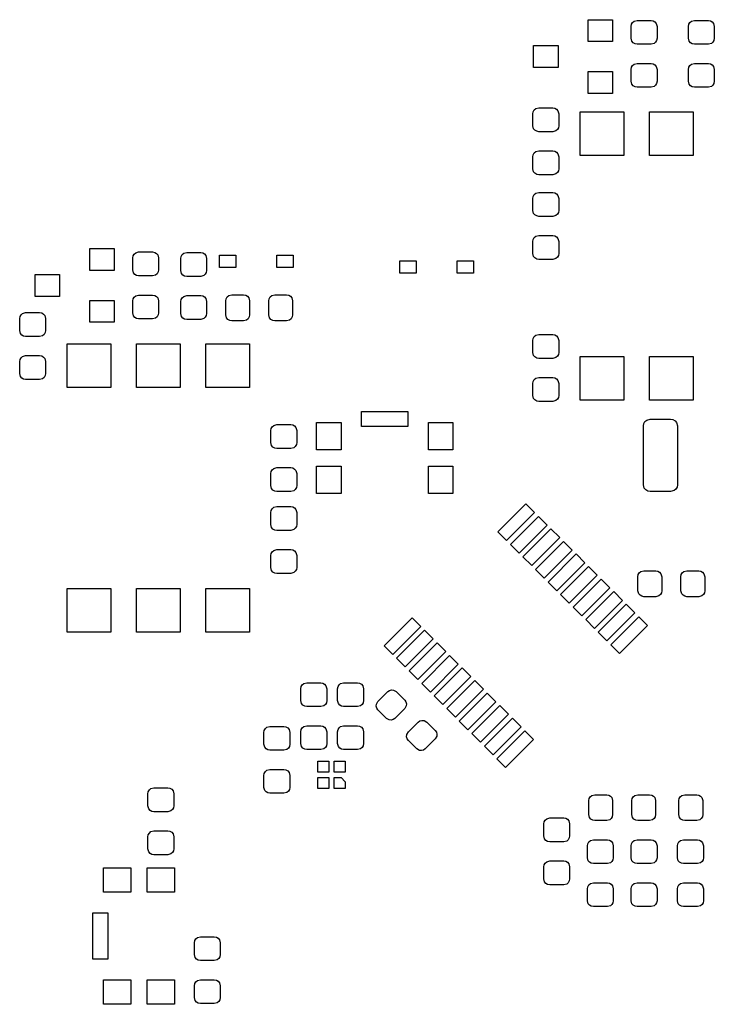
# Model space of a CAD drawing. Extents: x 150.5 to 194.4, y -132.5 to -96.5.
# Tile 1 of 2: x 150.5 to 176, y -132.5 to -96.5. Entities that reach past the tile are written whole.
import ezdxf

# ---------------------------------------------------------------- set-up
doc = ezdxf.new("R2010")
doc.units = 0
doc.header["$MEASUREMENT"] = 0
doc.layers.add('BLACK', color=7, linetype='CONTINUOUS')

msp = doc.modelspace()

# ---------------------------------------------------------------- linework, layer by layer
at = {"layer": 'BLACK', "linetype": 'CONTINUOUS'}
for p, q in [((171.35, -97.25), (171.35, -96.45)), ((171.35, -96.45), (172.25, -96.45)), ((172.25, -96.45), (172.25, -97.25)), ((172.938, -96.6189), (172.976, -96.5531)), ((172.976, -96.5531), (173.034, -96.5043)), ((173.034, -96.5043), (173.144, -96.475)), ((173.144, -96.475), (173.656, -96.475)), ((173.656, -96.475), (173.731, -96.4882)), ((173.731, -96.4882), (173.797, -96.5262)), ((173.797, -96.5262), (173.846, -96.5844)), ((173.846, -96.5844), (173.875, -96.6937)), ((175.038, -96.6189), (175.076, -96.5531)), ((175.076, -96.5531), (175.134, -96.5043)), ((175.134, -96.5043), (175.244, -96.475)), ((175.244, -96.475), (175.756, -96.475)), ((175.756, -96.475), (175.831, -96.4882)), ((175.831, -96.4882), (175.897, -96.5262)), ((175.897, -96.5262), (175.946, -96.5844)), ((175.946, -96.5844), (175.975, -96.6937)), ((172.925, -96.6937), (172.938, -96.6189)), ((172.925, -97.1312), (172.925, -96.6937)), ((173.875, -96.6937), (173.875, -97.1312)), ((175.025, -96.6937), (175.038, -96.6189)), ((175.025, -97.1312), (175.025, -96.6937)), ((175.975, -96.6937), (175.975, -97.1312)), ((172.25, -97.25), (171.35, -97.25)), ((172.954, -97.2406), (172.925, -97.1312)), ((173.003, -97.2988), (172.954, -97.2406)), ((173.069, -97.3368), (173.003, -97.2988)), ((173.766, -97.3207), (173.656, -97.35)), ((173.824, -97.2719), (173.766, -97.3207)), ((173.862, -97.2061), (173.824, -97.2719)), ((173.875, -97.1312), (173.862, -97.2061)), ((175.054, -97.2406), (175.025, -97.1312)), ((175.103, -97.2988), (175.054, -97.2406)), ((175.169, -97.3368), (175.103, -97.2988)), ((175.866, -97.3207), (175.756, -97.35)), ((175.924, -97.2719), (175.866, -97.3207)), ((175.962, -97.2061), (175.924, -97.2719)), ((175.975, -97.1312), (175.962, -97.2061)), ((169.35, -98.2), (169.35, -97.4)), ((169.35, -97.4), (170.25, -97.4)), ((170.25, -97.4), (170.25, -98.2)), ((173.144, -97.35), (173.069, -97.3368)), ((173.656, -97.35), (173.144, -97.35)), ((175.244, -97.35), (175.169, -97.3368)), ((175.756, -97.35), (175.244, -97.35)), ((173.034, -98.0793), (173.144, -98.05)), ((173.144, -98.05), (173.656, -98.05)), ((173.656, -98.05), (173.731, -98.0632)), ((175.134, -98.0793), (175.244, -98.05)), ((175.244, -98.05), (175.756, -98.05)), ((175.756, -98.05), (175.831, -98.0632)), ((170.25, -98.2), (169.35, -98.2)), ((171.35, -99.15), (171.35, -98.35)), ((171.35, -98.35), (172.25, -98.35)), ((172.25, -98.35), (172.25, -99.15)), ((172.925, -98.2687), (172.938, -98.1939)), ((172.925, -98.7062), (172.925, -98.2687)), ((172.938, -98.1939), (172.976, -98.1281)), ((172.976, -98.1281), (173.034, -98.0793)), ((173.731, -98.0632), (173.797, -98.1012)), ((173.797, -98.1012), (173.846, -98.1594)), ((173.846, -98.1594), (173.875, -98.2687)), ((173.875, -98.2687), (173.875, -98.7062)), ((175.025, -98.2687), (175.038, -98.1939)), ((175.025, -98.7062), (175.025, -98.2687)), ((175.038, -98.1939), (175.076, -98.1281)), ((175.076, -98.1281), (175.134, -98.0793)), ((175.831, -98.0632), (175.897, -98.1012)), ((175.897, -98.1012), (175.946, -98.1594)), ((175.946, -98.1594), (175.975, -98.2687)), ((175.975, -98.2687), (175.975, -98.7062)), ((172.954, -98.8156), (172.925, -98.7062)), ((173.875, -98.7062), (173.862, -98.7811)), ((175.054, -98.8156), (175.025, -98.7062)), ((175.975, -98.7062), (175.962, -98.7811)), ((173.003, -98.8738), (172.954, -98.8156)), ((173.069, -98.9118), (173.003, -98.8738)), ((173.144, -98.925), (173.069, -98.9118)), ((173.656, -98.925), (173.144, -98.925)), ((173.766, -98.8957), (173.656, -98.925)), ((173.824, -98.8469), (173.766, -98.8957)), ((173.862, -98.7811), (173.824, -98.8469)), ((175.103, -98.8738), (175.054, -98.8156)), ((175.169, -98.9118), (175.103, -98.8738)), ((175.244, -98.925), (175.169, -98.9118)), ((175.756, -98.925), (175.244, -98.925)), ((175.866, -98.8957), (175.756, -98.925)), ((175.924, -98.8469), (175.866, -98.8957)), ((175.962, -98.7811), (175.924, -98.8469)), ((172.25, -99.15), (171.35, -99.15)), ((169.325, -99.8937), (169.338, -99.8189)), ((169.338, -99.8189), (169.376, -99.7531)), ((169.376, -99.7531), (169.434, -99.7043)), ((169.434, -99.7043), (169.544, -99.675)), ((169.544, -99.675), (170.056, -99.675)), ((170.056, -99.675), (170.131, -99.6882)), ((170.131, -99.6882), (170.197, -99.7262)), ((170.197, -99.7262), (170.246, -99.7844)), ((170.246, -99.7844), (170.275, -99.8937)), ((171.06, -101.42), (171.06, -99.82)), ((171.06, -99.82), (172.66, -99.82)), ((172.66, -99.82), (172.66, -101.42)), ((173.6, -101.42), (173.6, -99.82)), ((173.6, -99.82), (175.2, -99.82)), ((175.2, -99.82), (175.2, -101.42)), ((169.325, -100.331), (169.325, -99.8937)), ((170.275, -99.8937), (170.275, -100.331)), ((169.354, -100.441), (169.325, -100.331)), ((169.403, -100.499), (169.354, -100.441)), ((169.469, -100.537), (169.403, -100.499)), ((169.544, -100.55), (169.469, -100.537)), ((170.056, -100.55), (169.544, -100.55)), ((170.166, -100.521), (170.056, -100.55)), ((170.224, -100.472), (170.166, -100.521)), ((170.262, -100.406), (170.224, -100.472)), ((170.275, -100.331), (170.262, -100.406)), ((169.376, -101.328), (169.434, -101.279)), ((169.434, -101.279), (169.544, -101.25)), ((169.544, -101.25), (170.056, -101.25)), ((170.056, -101.25), (170.131, -101.263)), ((170.131, -101.263), (170.197, -101.301)), ((169.325, -101.469), (169.338, -101.394)), ((169.325, -101.906), (169.325, -101.469)), ((169.338, -101.394), (169.376, -101.328)), ((170.197, -101.301), (170.246, -101.359)), ((170.246, -101.359), (170.275, -101.469)), ((170.275, -101.469), (170.275, -101.906)), ((172.66, -101.42), (171.06, -101.42)), ((175.2, -101.42), (173.6, -101.42)), ((169.354, -102.016), (169.325, -101.906)), ((169.403, -102.074), (169.354, -102.016)), ((170.262, -101.981), (170.224, -102.047)), ((170.275, -101.906), (170.262, -101.981)), ((169.469, -102.112), (169.403, -102.074)), ((169.544, -102.125), (169.469, -102.112)), ((170.056, -102.125), (169.544, -102.125)), ((170.166, -102.096), (170.056, -102.125)), ((170.224, -102.047), (170.166, -102.096)), ((169.325, -102.994), (169.338, -102.919)), ((169.325, -103.431), (169.325, -102.994)), ((169.338, -102.919), (169.376, -102.853)), ((169.376, -102.853), (169.434, -102.804)), ((169.434, -102.804), (169.544, -102.775)), ((169.544, -102.775), (170.056, -102.775)), ((170.056, -102.775), (170.131, -102.788)), ((170.131, -102.788), (170.197, -102.826)), ((170.197, -102.826), (170.246, -102.884)), ((170.246, -102.884), (170.275, -102.994)), ((170.275, -102.994), (170.275, -103.431)), ((169.354, -103.541), (169.325, -103.431)), ((170.275, -103.431), (170.262, -103.506)), ((169.403, -103.599), (169.354, -103.541)), ((169.469, -103.637), (169.403, -103.599)), ((169.544, -103.65), (169.469, -103.637)), ((170.056, -103.65), (169.544, -103.65)), ((170.166, -103.621), (170.056, -103.65)), ((170.224, -103.572), (170.166, -103.621)), ((170.262, -103.506), (170.224, -103.572)), ((169.325, -104.569), (169.338, -104.494)), ((169.338, -104.494), (169.376, -104.428)), ((169.376, -104.428), (169.434, -104.379)), ((169.434, -104.379), (169.544, -104.35)), ((169.544, -104.35), (170.056, -104.35)), ((170.056, -104.35), (170.131, -104.363)), ((170.131, -104.363), (170.197, -104.401)), ((170.197, -104.401), (170.246, -104.459)), ((170.246, -104.459), (170.275, -104.569)), ((153.09, -105.63), (153.09, -104.83)), ((153.09, -104.83), (153.99, -104.83)), ((153.99, -104.83), (153.99, -105.63)), ((169.325, -105.006), (169.325, -104.569)), ((170.275, -104.569), (170.275, -105.006)), ((154.665, -105.173), (154.678, -105.099)), ((154.665, -105.611), (154.665, -105.173)), ((154.678, -105.099), (154.716, -105.033)), ((154.716, -105.033), (154.775, -104.984)), ((154.775, -104.984), (154.884, -104.955)), ((154.884, -104.955), (155.396, -104.955)), ((155.396, -104.955), (155.471, -104.968)), ((155.471, -104.968), (155.537, -105.006)), ((155.537, -105.006), (155.586, -105.064)), ((155.586, -105.064), (155.615, -105.173)), ((155.615, -105.173), (155.615, -105.611)), ((156.425, -105.194), (156.438, -105.119)), ((156.425, -105.631), (156.425, -105.194)), ((156.438, -105.119), (156.476, -105.053)), ((156.476, -105.053), (156.534, -105.004)), ((156.534, -105.004), (156.644, -104.975)), ((156.644, -104.975), (157.156, -104.975)), ((157.156, -104.975), (157.231, -104.988)), ((157.231, -104.988), (157.297, -105.026)), ((157.297, -105.026), (157.346, -105.084)), ((157.346, -105.084), (157.375, -105.194)), ((157.375, -105.194), (157.375, -105.631)), ((157.85, -105.525), (157.85, -105.075)), ((157.85, -105.075), (158.45, -105.075)), ((158.45, -105.075), (158.45, -105.525)), ((159.95, -105.525), (159.95, -105.075)), ((159.95, -105.075), (160.55, -105.075)), ((160.55, -105.075), (160.55, -105.525)), ((169.354, -105.116), (169.325, -105.006)), ((169.403, -105.174), (169.354, -105.116)), ((169.469, -105.212), (169.403, -105.174)), ((169.544, -105.225), (169.469, -105.212)), ((170.056, -105.225), (169.544, -105.225)), ((170.166, -105.196), (170.056, -105.225)), ((170.224, -105.147), (170.166, -105.196)), ((170.262, -105.081), (170.224, -105.147)), ((170.275, -105.006), (170.262, -105.081)), ((154.694, -105.72), (154.665, -105.611)), ((155.615, -105.611), (155.602, -105.686)), ((158.45, -105.525), (157.85, -105.525)), ((160.55, -105.525), (159.95, -105.525)), ((164.45, -105.725), (164.45, -105.275)), ((164.45, -105.275), (165.05, -105.275)), ((165.05, -105.275), (165.05, -105.725)), ((166.55, -105.725), (166.55, -105.275)), ((166.55, -105.275), (167.15, -105.275)), ((167.15, -105.275), (167.15, -105.725)), ((151.09, -106.58), (151.09, -105.78)), ((151.09, -105.78), (151.99, -105.78)), ((151.99, -105.78), (151.99, -106.58)), ((153.99, -105.63), (153.09, -105.63)), ((154.743, -105.778), (154.694, -105.72)), ((154.809, -105.816), (154.743, -105.778)), ((154.884, -105.83), (154.809, -105.816)), ((155.396, -105.83), (154.884, -105.83)), ((155.506, -105.8), (155.396, -105.83)), ((155.564, -105.752), (155.506, -105.8)), ((155.602, -105.686), (155.564, -105.752)), ((156.454, -105.741), (156.425, -105.631)), ((156.503, -105.799), (156.454, -105.741)), ((156.569, -105.837), (156.503, -105.799)), ((156.644, -105.85), (156.569, -105.837)), ((157.156, -105.85), (156.644, -105.85)), ((157.266, -105.821), (157.156, -105.85)), ((157.324, -105.772), (157.266, -105.821)), ((157.362, -105.706), (157.324, -105.772)), ((157.375, -105.631), (157.362, -105.706)), ((165.05, -105.725), (164.45, -105.725)), ((167.15, -105.725), (166.55, -105.725)), ((151.99, -106.58), (151.09, -106.58)), ((154.665, -106.748), (154.678, -106.674)), ((154.678, -106.674), (154.716, -106.608)), ((154.716, -106.608), (154.775, -106.559)), ((154.775, -106.559), (154.884, -106.53)), ((154.884, -106.53), (155.396, -106.53)), ((155.396, -106.53), (155.471, -106.543)), ((155.471, -106.543), (155.537, -106.581)), ((155.537, -106.581), (155.586, -106.639)), ((155.586, -106.639), (155.615, -106.748)), ((156.425, -106.769), (156.438, -106.694)), ((156.438, -106.694), (156.476, -106.628)), ((156.476, -106.628), (156.534, -106.579)), ((156.534, -106.579), (156.644, -106.55)), ((156.644, -106.55), (157.156, -106.55)), ((157.156, -106.55), (157.231, -106.563)), ((157.231, -106.563), (157.297, -106.601)), ((157.297, -106.601), (157.346, -106.659)), ((157.346, -106.659), (157.375, -106.769)), ((158.075, -106.744), (158.088, -106.669)), ((158.088, -106.669), (158.126, -106.603)), ((158.126, -106.603), (158.184, -106.554)), ((158.184, -106.554), (158.294, -106.525)), ((158.294, -106.525), (158.731, -106.525)), ((158.731, -106.525), (158.806, -106.538)), ((158.806, -106.538), (158.872, -106.576)), ((158.872, -106.576), (158.921, -106.634)), ((158.921, -106.634), (158.95, -106.744)), ((159.65, -106.744), (159.663, -106.669)), ((159.663, -106.669), (159.701, -106.603)), ((159.701, -106.603), (159.759, -106.554)), ((159.759, -106.554), (159.869, -106.525)), ((159.869, -106.525), (160.306, -106.525)), ((160.306, -106.525), (160.381, -106.538)), ((160.381, -106.538), (160.447, -106.576)), ((160.447, -106.576), (160.496, -106.634)), ((160.496, -106.634), (160.525, -106.744)), ((153.09, -107.53), (153.09, -106.73)), ((153.09, -106.73), (153.99, -106.73)), ((153.99, -106.73), (153.99, -107.53)), ((154.665, -107.186), (154.665, -106.748)), ((155.615, -106.748), (155.615, -107.186)), ((156.425, -107.206), (156.425, -106.769)), ((157.375, -106.769), (157.375, -107.206)), ((158.075, -107.256), (158.075, -106.744)), ((158.95, -106.744), (158.95, -107.256)), ((159.65, -107.256), (159.65, -106.744)), ((160.525, -106.744), (160.525, -107.256)), ((150.525, -107.394), (150.538, -107.319)), ((150.525, -107.831), (150.525, -107.394)), ((150.538, -107.319), (150.576, -107.253)), ((150.576, -107.253), (150.634, -107.204)), ((150.634, -107.204), (150.744, -107.175)), ((150.744, -107.175), (151.256, -107.175)), ((151.256, -107.175), (151.331, -107.188)), ((151.331, -107.188), (151.397, -107.226)), ((151.397, -107.226), (151.446, -107.284)), ((151.446, -107.284), (151.475, -107.394)), ((151.475, -107.394), (151.475, -107.831)), ((154.694, -107.295), (154.665, -107.186)), ((154.743, -107.353), (154.694, -107.295)), ((154.809, -107.391), (154.743, -107.353)), ((154.884, -107.405), (154.809, -107.391)), ((155.396, -107.405), (154.884, -107.405)), ((155.506, -107.375), (155.396, -107.405)), ((155.564, -107.327), (155.506, -107.375)), ((155.602, -107.261), (155.564, -107.327)), ((155.615, -107.186), (155.602, -107.261)), ((156.454, -107.316), (156.425, -107.206)), ((156.503, -107.374), (156.454, -107.316)), ((156.569, -107.412), (156.503, -107.374)), ((156.644, -107.425), (156.569, -107.412)), ((157.156, -107.425), (156.644, -107.425)), ((157.266, -107.396), (157.156, -107.425)), ((157.324, -107.347), (157.266, -107.396)), ((157.362, -107.281), (157.324, -107.347)), ((157.375, -107.206), (157.362, -107.281)), ((158.104, -107.366), (158.075, -107.256)), ((158.153, -107.424), (158.104, -107.366)), ((158.219, -107.462), (158.153, -107.424)), ((158.899, -107.397), (158.841, -107.446)), ((158.937, -107.331), (158.899, -107.397)), ((158.95, -107.256), (158.937, -107.331)), ((159.679, -107.366), (159.65, -107.256)), ((159.728, -107.424), (159.679, -107.366)), ((159.794, -107.462), (159.728, -107.424)), ((160.474, -107.397), (160.416, -107.446)), ((160.512, -107.331), (160.474, -107.397)), ((160.525, -107.256), (160.512, -107.331)), ((153.99, -107.53), (153.09, -107.53)), ((158.294, -107.475), (158.219, -107.462)), ((158.731, -107.475), (158.294, -107.475)), ((158.841, -107.446), (158.731, -107.475)), ((159.869, -107.475), (159.794, -107.462)), ((160.306, -107.475), (159.869, -107.475)), ((160.416, -107.446), (160.306, -107.475)), ((150.554, -107.941), (150.525, -107.831)), ((150.603, -107.999), (150.554, -107.941)), ((150.669, -108.037), (150.603, -107.999)), ((150.744, -108.05), (150.669, -108.037)), ((151.256, -108.05), (150.744, -108.05)), ((151.366, -108.021), (151.256, -108.05)), ((151.424, -107.972), (151.366, -108.021)), ((151.462, -107.906), (151.424, -107.972)), ((151.475, -107.831), (151.462, -107.906)), ((169.325, -108.194), (169.338, -108.119)), ((169.338, -108.119), (169.376, -108.053)), ((169.376, -108.053), (169.434, -108.004)), ((169.434, -108.004), (169.544, -107.975)), ((169.544, -107.975), (170.056, -107.975)), ((170.056, -107.975), (170.131, -107.988)), ((170.131, -107.988), (170.197, -108.026)), ((170.197, -108.026), (170.246, -108.084)), ((170.246, -108.084), (170.275, -108.194)), ((152.26, -109.92), (152.26, -108.32)), ((152.26, -108.32), (153.86, -108.32)), ((153.86, -108.32), (153.86, -109.92)), ((154.8, -109.92), (154.8, -108.32)), ((154.8, -108.32), (156.4, -108.32)), ((156.4, -108.32), (156.4, -109.92)), ((157.34, -109.92), (157.34, -108.32)), ((157.34, -108.32), (158.94, -108.32)), ((158.94, -108.32), (158.94, -109.92)), ((169.325, -108.631), (169.325, -108.194)), ((170.275, -108.194), (170.275, -108.631)), ((150.538, -108.894), (150.576, -108.828)), ((150.576, -108.828), (150.634, -108.779)), ((150.634, -108.779), (150.744, -108.75)), ((150.744, -108.75), (151.256, -108.75)), ((151.256, -108.75), (151.331, -108.763)), ((151.331, -108.763), (151.397, -108.801)), ((151.397, -108.801), (151.446, -108.859)), ((151.446, -108.859), (151.475, -108.969)), ((169.354, -108.741), (169.325, -108.631)), ((169.403, -108.799), (169.354, -108.741)), ((169.469, -108.837), (169.403, -108.799)), ((169.544, -108.85), (169.469, -108.837)), ((170.056, -108.85), (169.544, -108.85)), ((170.166, -108.821), (170.056, -108.85)), ((170.224, -108.772), (170.166, -108.821)), ((170.262, -108.706), (170.224, -108.772)), ((170.275, -108.631), (170.262, -108.706)), ((171.06, -110.38), (171.06, -108.78)), ((171.06, -108.78), (172.66, -108.78)), ((172.66, -108.78), (172.66, -110.38)), ((173.6, -110.38), (173.6, -108.78)), ((173.6, -108.78), (175.2, -108.78)), ((175.2, -108.78), (175.2, -110.38)), ((150.525, -108.969), (150.538, -108.894)), ((150.525, -109.406), (150.525, -108.969)), ((151.475, -108.969), (151.475, -109.406)), ((150.554, -109.516), (150.525, -109.406)), ((150.603, -109.574), (150.554, -109.516)), ((150.669, -109.612), (150.603, -109.574)), ((151.424, -109.547), (151.366, -109.596)), ((151.462, -109.481), (151.424, -109.547)), ((151.475, -109.406), (151.462, -109.481)), ((169.376, -109.628), (169.434, -109.579)), ((169.434, -109.579), (169.544, -109.55)), ((169.544, -109.55), (170.056, -109.55)), ((170.056, -109.55), (170.131, -109.563)), ((170.131, -109.563), (170.197, -109.601)), ((150.744, -109.625), (150.669, -109.612)), ((151.256, -109.625), (150.744, -109.625)), ((151.366, -109.596), (151.256, -109.625)), ((153.86, -109.92), (152.26, -109.92)), ((156.4, -109.92), (154.8, -109.92)), ((158.94, -109.92), (157.34, -109.92)), ((169.325, -109.769), (169.338, -109.694)), ((169.325, -110.206), (169.325, -109.769)), ((169.338, -109.694), (169.376, -109.628)), ((170.197, -109.601), (170.246, -109.659)), ((170.246, -109.659), (170.275, -109.769)), ((170.275, -109.769), (170.275, -110.206)), ((169.354, -110.316), (169.325, -110.206)), ((170.262, -110.281), (170.224, -110.347)), ((170.275, -110.206), (170.262, -110.281)), ((169.403, -110.374), (169.354, -110.316)), ((169.469, -110.412), (169.403, -110.374)), ((169.544, -110.425), (169.469, -110.412)), ((170.056, -110.425), (169.544, -110.425)), ((170.166, -110.396), (170.056, -110.425)), ((170.224, -110.347), (170.166, -110.396)), ((172.66, -110.38), (171.06, -110.38)), ((175.2, -110.38), (173.6, -110.38)), ((163.05, -111.35), (163.05, -110.8)), ((163.05, -110.8), (164.75, -110.8)), ((164.75, -110.8), (164.75, -111.35)), ((159.738, -111.419), (159.776, -111.353)), ((159.776, -111.353), (159.834, -111.304)), ((159.834, -111.304), (159.944, -111.275)), ((159.944, -111.275), (160.456, -111.275)), ((160.456, -111.275), (160.531, -111.288)), ((160.531, -111.288), (160.597, -111.326)), ((160.597, -111.326), (160.646, -111.384)), ((160.646, -111.384), (160.675, -111.494)), ((161.4, -112.2), (161.4, -111.2)), ((161.4, -111.2), (162.3, -111.2)), ((162.3, -111.2), (162.3, -112.2)), ((164.75, -111.35), (163.05, -111.35)), ((165.5, -112.2), (165.5, -111.2)), ((165.5, -111.2), (166.4, -111.2)), ((166.4, -111.2), (166.4, -112.2)), ((173.375, -111.325), (173.39, -111.239)), ((173.375, -113.475), (173.375, -111.325)), ((173.39, -111.239), (173.433, -111.164)), ((173.433, -111.164), (173.5, -111.108)), ((173.5, -111.108), (173.625, -111.075)), ((173.625, -111.075), (174.375, -111.075)), ((174.375, -111.075), (174.461, -111.09)), ((174.461, -111.09), (174.536, -111.133)), ((174.536, -111.133), (174.592, -111.2)), ((174.592, -111.2), (174.625, -111.325)), ((174.625, -111.325), (174.625, -113.475)), ((159.725, -111.494), (159.738, -111.419)), ((159.725, -111.931), (159.725, -111.494)), ((160.675, -111.494), (160.675, -111.931)), ((159.754, -112.041), (159.725, -111.931)), ((159.803, -112.099), (159.754, -112.041)), ((159.869, -112.137), (159.803, -112.099)), ((160.624, -112.072), (160.566, -112.121)), ((160.662, -112.006), (160.624, -112.072)), ((160.675, -111.931), (160.662, -112.006)), ((159.944, -112.15), (159.869, -112.137)), ((160.456, -112.15), (159.944, -112.15)), ((160.566, -112.121), (160.456, -112.15)), ((162.3, -112.2), (161.4, -112.2)), ((166.4, -112.2), (165.5, -112.2)), ((161.4, -113.8), (161.4, -112.8)), ((161.4, -112.8), (162.3, -112.8)), ((162.3, -112.8), (162.3, -113.8)), ((165.5, -113.8), (165.5, -112.8)), ((165.5, -112.8), (166.4, -112.8)), ((166.4, -112.8), (166.4, -113.8)), ((159.725, -113.069), (159.738, -112.994)), ((159.725, -113.506), (159.725, -113.069)), ((159.738, -112.994), (159.776, -112.928)), ((159.776, -112.928), (159.834, -112.879)), ((159.834, -112.879), (159.944, -112.85)), ((159.944, -112.85), (160.456, -112.85)), ((160.456, -112.85), (160.531, -112.863)), ((160.531, -112.863), (160.597, -112.901)), ((160.597, -112.901), (160.646, -112.959)), ((160.646, -112.959), (160.675, -113.069)), ((160.675, -113.069), (160.675, -113.506)), ((159.754, -113.616), (159.725, -113.506)), ((160.675, -113.506), (160.662, -113.581)), ((173.408, -113.6), (173.375, -113.475)), ((174.625, -113.475), (174.61, -113.561)), ((159.803, -113.674), (159.754, -113.616)), ((159.869, -113.712), (159.803, -113.674)), ((159.944, -113.725), (159.869, -113.712)), ((160.456, -113.725), (159.944, -113.725)), ((160.566, -113.696), (160.456, -113.725)), ((160.624, -113.647), (160.566, -113.696)), ((160.662, -113.581), (160.624, -113.647)), ((162.3, -113.8), (161.4, -113.8)), ((166.4, -113.8), (165.5, -113.8)), ((173.464, -113.667), (173.408, -113.6)), ((173.539, -113.71), (173.464, -113.667)), ((173.625, -113.725), (173.539, -113.71)), ((174.375, -113.725), (173.625, -113.725)), ((174.5, -113.692), (174.375, -113.725)), ((174.567, -113.636), (174.5, -113.692)), ((174.61, -113.561), (174.567, -113.636)), ((159.834, -114.304), (159.944, -114.275)), ((159.944, -114.275), (160.456, -114.275)), ((160.456, -114.275), (160.531, -114.288)), ((168.046, -115.199), (169.071, -114.174)), ((169.071, -114.174), (169.389, -114.492)), ((159.725, -114.494), (159.738, -114.419)), ((159.725, -114.931), (159.725, -114.494)), ((159.738, -114.419), (159.776, -114.353)), ((159.776, -114.353), (159.834, -114.304)), ((160.531, -114.288), (160.597, -114.326)), ((160.597, -114.326), (160.646, -114.384)), ((160.646, -114.384), (160.675, -114.494)), ((160.675, -114.494), (160.675, -114.931)), ((169.389, -114.492), (168.364, -115.517)), ((168.506, -115.659), (169.531, -114.634)), ((169.531, -114.634), (169.849, -114.952)), ((159.754, -115.041), (159.725, -114.931)), ((160.675, -114.931), (160.662, -115.006)), ((169.849, -114.952), (168.824, -115.977)), ((159.803, -115.099), (159.754, -115.041)), ((159.869, -115.137), (159.803, -115.099)), ((159.944, -115.15), (159.869, -115.137)), ((160.456, -115.15), (159.944, -115.15)), ((160.566, -115.121), (160.456, -115.15)), ((160.624, -115.072), (160.566, -115.121)), ((160.662, -115.006), (160.624, -115.072)), ((168.364, -115.517), (168.046, -115.199)), ((168.965, -116.119), (169.99, -115.093)), ((169.99, -115.093), (170.309, -115.411)), ((168.824, -115.977), (168.506, -115.659)), ((170.309, -115.411), (169.283, -116.437)), ((169.425, -116.578), (170.45, -115.553)), ((170.45, -115.553), (170.768, -115.871)), ((159.725, -116.069), (159.738, -115.994)), ((159.725, -116.506), (159.725, -116.069)), ((159.738, -115.994), (159.776, -115.928)), ((159.776, -115.928), (159.834, -115.879)), ((159.834, -115.879), (159.944, -115.85)), ((159.944, -115.85), (160.456, -115.85)), ((160.456, -115.85), (160.531, -115.863)), ((160.531, -115.863), (160.597, -115.901)), ((160.597, -115.901), (160.646, -115.959)), ((160.646, -115.959), (160.675, -116.069)), ((160.675, -116.069), (160.675, -116.506)), ((170.768, -115.871), (169.743, -116.896)), ((169.884, -117.038), (170.91, -116.012)), ((170.91, -116.012), (171.228, -116.331)), ((169.283, -116.437), (168.965, -116.119)), ((171.228, -116.331), (170.203, -117.356)), ((159.754, -116.616), (159.725, -116.506)), ((159.803, -116.674), (159.754, -116.616)), ((159.869, -116.712), (159.803, -116.674)), ((159.944, -116.725), (159.869, -116.712)), ((160.456, -116.725), (159.944, -116.725)), ((160.566, -116.696), (160.456, -116.725)), ((160.624, -116.647), (160.566, -116.696)), ((160.662, -116.581), (160.624, -116.647)), ((160.675, -116.506), (160.662, -116.581)), ((169.743, -116.896), (169.425, -116.578)), ((170.344, -117.497), (171.369, -116.472)), ((171.688, -116.79), (170.662, -117.816)), ((171.369, -116.472), (171.688, -116.79)), ((173.175, -116.844), (173.188, -116.769)), ((173.188, -116.769), (173.226, -116.703)), ((173.226, -116.703), (173.284, -116.654)), ((173.284, -116.654), (173.394, -116.625)), ((173.394, -116.625), (173.831, -116.625)), ((173.831, -116.625), (173.906, -116.638)), ((173.906, -116.638), (173.972, -116.676)), ((173.972, -116.676), (174.021, -116.734)), ((174.021, -116.734), (174.05, -116.844)), ((174.75, -116.844), (174.763, -116.769)), ((174.763, -116.769), (174.801, -116.703)), ((174.801, -116.703), (174.859, -116.654)), ((174.859, -116.654), (174.969, -116.625)), ((174.969, -116.625), (175.406, -116.625)), ((175.406, -116.625), (175.481, -116.638)), ((175.481, -116.638), (175.547, -116.676)), ((175.547, -116.676), (175.596, -116.734)), ((175.596, -116.734), (175.625, -116.844)), ((170.203, -117.356), (169.884, -117.038)), ((170.804, -117.957), (171.829, -116.932)), ((171.829, -116.932), (172.147, -117.25)), ((173.175, -117.356), (173.175, -116.844)), ((174.05, -116.844), (174.05, -117.356)), ((174.75, -117.356), (174.75, -116.844)), ((175.625, -116.844), (175.625, -117.356)), ((152.26, -118.88), (152.26, -117.28)), ((152.26, -117.28), (153.86, -117.28)), ((153.86, -117.28), (153.86, -118.88)), ((154.8, -118.88), (154.8, -117.28)), ((154.8, -117.28), (156.4, -117.28)), ((156.4, -117.28), (156.4, -118.88)), ((157.34, -118.88), (157.34, -117.28)), ((157.34, -117.28), (158.94, -117.28)), ((158.94, -117.28), (158.94, -118.88)), ((170.662, -117.816), (170.344, -117.497)), ((172.147, -117.25), (171.122, -118.275)), ((171.263, -118.417), (172.289, -117.391)), ((172.289, -117.391), (172.607, -117.71)), ((173.204, -117.466), (173.175, -117.356)), ((173.253, -117.524), (173.204, -117.466)), ((173.999, -117.497), (173.941, -117.546)), ((174.037, -117.431), (173.999, -117.497)), ((174.05, -117.356), (174.037, -117.431)), ((174.779, -117.466), (174.75, -117.356)), ((174.828, -117.524), (174.779, -117.466)), ((175.574, -117.497), (175.516, -117.546)), ((175.612, -117.431), (175.574, -117.497)), ((175.625, -117.356), (175.612, -117.431)), ((172.607, -117.71), (171.581, -118.735)), ((171.723, -118.876), (172.748, -117.851)), ((172.748, -117.851), (173.066, -118.169)), ((173.319, -117.562), (173.253, -117.524)), ((173.394, -117.575), (173.319, -117.562)), ((173.831, -117.575), (173.394, -117.575)), ((173.941, -117.546), (173.831, -117.575)), ((174.894, -117.562), (174.828, -117.524)), ((174.969, -117.575), (174.894, -117.562)), ((175.406, -117.575), (174.969, -117.575)), ((175.516, -117.546), (175.406, -117.575)), ((171.122, -118.275), (170.804, -117.957)), ((173.066, -118.169), (172.041, -119.194)), ((163.874, -119.371), (164.899, -118.346)), ((164.899, -118.346), (165.217, -118.664)), ((171.581, -118.735), (171.263, -118.417)), ((172.183, -119.336), (173.208, -118.311)), ((173.208, -118.311), (173.526, -118.629)), ((153.86, -118.88), (152.26, -118.88)), ((156.4, -118.88), (154.8, -118.88)), ((158.94, -118.88), (157.34, -118.88)), ((165.217, -118.664), (164.192, -119.689)), ((164.334, -119.831), (165.359, -118.806)), ((165.359, -118.806), (165.677, -119.124)), ((172.041, -119.194), (171.723, -118.876)), ((173.526, -118.629), (172.501, -119.654)), ((165.677, -119.124), (164.652, -120.149)), ((164.793, -120.29), (165.819, -119.265)), ((165.819, -119.265), (166.137, -119.583)), ((164.192, -119.689), (163.874, -119.371)), ((166.137, -119.583), (165.111, -120.609)), ((172.501, -119.654), (172.183, -119.336)), ((164.652, -120.149), (164.334, -119.831)), ((165.253, -120.75), (166.278, -119.725)), ((166.596, -120.043), (165.571, -121.068)), ((166.278, -119.725), (166.596, -120.043)), ((165.111, -120.609), (164.793, -120.29)), ((165.712, -121.21), (166.738, -120.184)), ((166.738, -120.184), (167.056, -120.503)), ((160.876, -120.803), (160.934, -120.754)), ((160.934, -120.754), (161.044, -120.725)), ((161.044, -120.725), (161.556, -120.725)), ((161.556, -120.725), (161.631, -120.738)), ((161.631, -120.738), (161.697, -120.776)), ((162.226, -120.803), (162.284, -120.754)), ((162.284, -120.754), (162.394, -120.725)), ((162.394, -120.725), (162.906, -120.725)), ((162.906, -120.725), (162.981, -120.738)), ((162.981, -120.738), (163.047, -120.776)), ((165.571, -121.068), (165.253, -120.75)), ((167.056, -120.503), (166.031, -121.528)), ((166.172, -121.669), (167.197, -120.644)), ((167.197, -120.644), (167.516, -120.962)), ((160.825, -120.944), (160.838, -120.869)), ((160.825, -121.381), (160.825, -120.944)), ((160.838, -120.869), (160.876, -120.803)), ((161.697, -120.776), (161.746, -120.834)), ((161.746, -120.834), (161.775, -120.944)), ((161.775, -120.944), (161.775, -121.381)), ((162.175, -120.944), (162.188, -120.869)), ((162.175, -121.381), (162.175, -120.944)), ((162.188, -120.869), (162.226, -120.803)), ((163.047, -120.776), (163.096, -120.834)), ((163.096, -120.834), (163.125, -120.944)), ((163.125, -120.944), (163.125, -121.381)), ((163.653, -121.415), (164.015, -121.053)), ((164.015, -121.053), (164.077, -121.009)), ((164.077, -121.009), (164.151, -120.989)), ((164.151, -120.989), (164.226, -120.996)), ((164.226, -120.996), (164.324, -121.053)), ((164.324, -121.053), (164.634, -121.362)), ((167.516, -120.962), (166.49, -121.988)), ((166.632, -122.129), (167.657, -121.104)), ((167.657, -121.104), (167.975, -121.422)), ((160.854, -121.491), (160.825, -121.381)), ((161.762, -121.456), (161.724, -121.522)), ((161.775, -121.381), (161.762, -121.456)), ((162.204, -121.491), (162.175, -121.381)), ((163.112, -121.456), (163.074, -121.522)), ((163.125, -121.381), (163.112, -121.456)), ((163.596, -121.513), (163.653, -121.415)), ((164.634, -121.362), (164.677, -121.424)), ((164.677, -121.424), (164.697, -121.498)), ((166.031, -121.528), (165.712, -121.21)), ((167.975, -121.422), (166.95, -122.447)), ((160.903, -121.549), (160.854, -121.491)), ((160.969, -121.587), (160.903, -121.549)), ((161.044, -121.6), (160.969, -121.587)), ((161.556, -121.6), (161.044, -121.6)), ((161.666, -121.571), (161.556, -121.6)), ((161.724, -121.522), (161.666, -121.571)), ((162.253, -121.549), (162.204, -121.491)), ((162.319, -121.587), (162.253, -121.549)), ((162.394, -121.6), (162.319, -121.587)), ((162.906, -121.6), (162.394, -121.6)), ((163.016, -121.571), (162.906, -121.6)), ((163.074, -121.522), (163.016, -121.571)), ((163.589, -121.589), (163.596, -121.513)), ((163.609, -121.662), (163.589, -121.589)), ((163.653, -121.724), (163.609, -121.662)), ((163.962, -122.034), (163.653, -121.724)), ((164.634, -121.671), (164.271, -122.034)), ((164.69, -121.573), (164.634, -121.671)), ((164.697, -121.498), (164.69, -121.573)), ((166.49, -121.988), (166.172, -121.669)), ((167.091, -122.589), (168.117, -121.563)), ((168.117, -121.563), (168.435, -121.881)), ((164.06, -122.09), (163.962, -122.034)), ((164.136, -122.097), (164.06, -122.09)), ((164.209, -122.077), (164.136, -122.097)), ((164.271, -122.034), (164.209, -122.077)), ((164.766, -122.529), (165.129, -122.166)), ((165.129, -122.166), (165.191, -122.123)), ((165.191, -122.123), (165.264, -122.103)), ((165.264, -122.103), (165.34, -122.11)), ((165.34, -122.11), (165.438, -122.166)), ((165.438, -122.166), (165.747, -122.476)), ((166.95, -122.447), (166.632, -122.129)), ((168.435, -121.881), (167.41, -122.907)), ((167.551, -123.048), (168.576, -122.023)), ((168.576, -122.023), (168.894, -122.341)), ((159.475, -122.544), (159.488, -122.469)), ((159.475, -122.981), (159.475, -122.544)), ((159.488, -122.469), (159.526, -122.403)), ((159.526, -122.403), (159.584, -122.354)), ((159.584, -122.354), (159.694, -122.325)), ((159.694, -122.325), (160.206, -122.325)), ((160.206, -122.325), (160.281, -122.338)), ((160.281, -122.338), (160.347, -122.376)), ((160.347, -122.376), (160.396, -122.434)), ((160.396, -122.434), (160.425, -122.544)), ((160.425, -122.544), (160.425, -122.981)), ((160.825, -122.519), (160.838, -122.444)), ((160.825, -122.956), (160.825, -122.519)), ((160.838, -122.444), (160.876, -122.378)), ((160.876, -122.378), (160.934, -122.329)), ((160.934, -122.329), (161.044, -122.3)), ((161.044, -122.3), (161.556, -122.3)), ((161.556, -122.3), (161.631, -122.313)), ((161.631, -122.313), (161.697, -122.351)), ((161.697, -122.351), (161.746, -122.409)), ((161.746, -122.409), (161.775, -122.519)), ((161.775, -122.519), (161.775, -122.956)), ((162.175, -122.519), (162.188, -122.444)), ((162.175, -122.956), (162.175, -122.519)), ((162.188, -122.444), (162.226, -122.378)), ((162.226, -122.378), (162.284, -122.329)), ((162.284, -122.329), (162.394, -122.3)), ((162.394, -122.3), (162.906, -122.3)), ((162.906, -122.3), (162.981, -122.313)), ((162.981, -122.313), (163.047, -122.351)), ((163.047, -122.351), (163.096, -122.409)), ((163.096, -122.409), (163.125, -122.519)), ((163.125, -122.519), (163.125, -122.956)), ((164.71, -122.627), (164.766, -122.529)), ((165.747, -122.476), (165.791, -122.538)), ((165.791, -122.538), (165.811, -122.611)), ((168.894, -122.341), (167.869, -123.366)), ((168.011, -123.508), (169.036, -122.483)), ((169.036, -122.483), (169.354, -122.801)), ((164.703, -122.702), (164.71, -122.627)), ((164.723, -122.776), (164.703, -122.702)), ((164.766, -122.838), (164.723, -122.776)), ((165.076, -123.147), (164.766, -122.838)), ((165.747, -122.785), (165.385, -123.147)), ((165.804, -122.687), (165.747, -122.785)), ((165.811, -122.611), (165.804, -122.687)), ((167.41, -122.907), (167.091, -122.589)), ((169.354, -122.801), (168.329, -123.826)), ((159.504, -123.091), (159.475, -122.981)), ((159.553, -123.149), (159.504, -123.091)), ((159.619, -123.187), (159.553, -123.149)), ((159.694, -123.2), (159.619, -123.187)), ((160.206, -123.2), (159.694, -123.2)), ((160.316, -123.171), (160.206, -123.2)), ((160.374, -123.122), (160.316, -123.171)), ((160.412, -123.056), (160.374, -123.122)), ((160.425, -122.981), (160.412, -123.056)), ((160.854, -123.066), (160.825, -122.956)), ((160.903, -123.124), (160.854, -123.066)), ((160.969, -123.162), (160.903, -123.124)), ((161.044, -123.175), (160.969, -123.162)), ((161.556, -123.175), (161.044, -123.175)), ((161.666, -123.146), (161.556, -123.175)), ((161.724, -123.097), (161.666, -123.146)), ((161.762, -123.031), (161.724, -123.097)), ((161.775, -122.956), (161.762, -123.031)), ((162.204, -123.066), (162.175, -122.956)), ((162.253, -123.124), (162.204, -123.066)), ((162.319, -123.162), (162.253, -123.124)), ((162.394, -123.175), (162.319, -123.162)), ((162.906, -123.175), (162.394, -123.175)), ((163.016, -123.146), (162.906, -123.175)), ((163.074, -123.097), (163.016, -123.146)), ((163.112, -123.031), (163.074, -123.097)), ((163.125, -122.956), (163.112, -123.031)), ((165.174, -123.204), (165.076, -123.147)), ((165.249, -123.211), (165.174, -123.204)), ((165.323, -123.191), (165.249, -123.211)), ((165.385, -123.147), (165.323, -123.191)), ((167.869, -123.366), (167.551, -123.048)), ((161.45, -124), (161.45, -123.6)), ((161.45, -123.6), (161.85, -123.6)), ((161.85, -123.6), (161.85, -124)), ((162.05, -124), (162.05, -123.6)), ((162.05, -123.6), (162.45, -123.6)), ((162.45, -123.6), (162.45, -124)), ((168.329, -123.826), (168.011, -123.508)), ((159.488, -124.044), (159.526, -123.978)), ((159.526, -123.978), (159.584, -123.929)), ((159.584, -123.929), (159.694, -123.9)), ((159.694, -123.9), (160.206, -123.9)), ((160.206, -123.9), (160.281, -123.913)), ((160.281, -123.913), (160.347, -123.951)), ((160.347, -123.951), (160.396, -124.009)), ((160.396, -124.009), (160.425, -124.119)), ((161.85, -124), (161.45, -124)), ((162.45, -124), (162.05, -124)), ((159.475, -124.119), (159.488, -124.044)), ((159.475, -124.556), (159.475, -124.119)), ((160.425, -124.119), (160.425, -124.556)), ((161.45, -124.6), (161.45, -124.2)), ((161.45, -124.2), (161.85, -124.2)), ((161.85, -124.2), (161.85, -124.6)), ((162.05, -124.6), (162.05, -124.2)), ((162.05, -124.2), (162.3, -124.2)), ((162.3, -124.2), (162.45, -124.35)), ((162.45, -124.35), (162.45, -124.6)), ((155.225, -124.794), (155.238, -124.719)), ((155.238, -124.719), (155.276, -124.653)), ((155.276, -124.653), (155.334, -124.604)), ((155.334, -124.604), (155.444, -124.575)), ((155.444, -124.575), (155.956, -124.575)), ((155.956, -124.575), (156.031, -124.588)), ((156.031, -124.588), (156.097, -124.626)), ((156.097, -124.626), (156.146, -124.684)), ((156.146, -124.684), (156.175, -124.794)), ((159.504, -124.666), (159.475, -124.556)), ((159.553, -124.724), (159.504, -124.666)), ((159.619, -124.762), (159.553, -124.724)), ((160.374, -124.697), (160.316, -124.746)), ((160.412, -124.631), (160.374, -124.697)), ((160.425, -124.556), (160.412, -124.631)), ((161.85, -124.6), (161.45, -124.6)), ((162.45, -124.6), (162.05, -124.6)), ((155.225, -125.231), (155.225, -124.794)), ((156.175, -124.794), (156.175, -125.231)), ((159.694, -124.775), (159.619, -124.762)), ((160.206, -124.775), (159.694, -124.775)), ((160.316, -124.746), (160.206, -124.775)), ((171.375, -125.044), (171.388, -124.969)), ((171.375, -125.556), (171.375, -125.044)), ((171.388, -124.969), (171.426, -124.903)), ((171.426, -124.903), (171.484, -124.854)), ((171.484, -124.854), (171.594, -124.825)), ((171.594, -124.825), (172.031, -124.825)), ((172.031, -124.825), (172.106, -124.838)), ((172.106, -124.838), (172.172, -124.876)), ((172.172, -124.876), (172.221, -124.934)), ((172.221, -124.934), (172.25, -125.044)), ((172.25, -125.044), (172.25, -125.556)), ((172.95, -125.044), (172.963, -124.969)), ((172.95, -125.556), (172.95, -125.044)), ((172.963, -124.969), (173.001, -124.903)), ((173.001, -124.903), (173.059, -124.854)), ((173.059, -124.854), (173.169, -124.825)), ((173.169, -124.825), (173.606, -124.825)), ((173.606, -124.825), (173.681, -124.838)), ((173.681, -124.838), (173.747, -124.876)), ((173.747, -124.876), (173.796, -124.934)), ((173.796, -124.934), (173.825, -125.044)), ((173.825, -125.044), (173.825, -125.556)), ((174.675, -125.044), (174.688, -124.969)), ((174.675, -125.556), (174.675, -125.044)), ((174.688, -124.969), (174.726, -124.903)), ((174.726, -124.903), (174.784, -124.854)), ((174.784, -124.854), (174.894, -124.825)), ((174.894, -124.825), (175.331, -124.825)), ((175.331, -124.825), (175.406, -124.838)), ((175.406, -124.838), (175.472, -124.876)), ((175.472, -124.876), (175.521, -124.934)), ((175.521, -124.934), (175.55, -125.044)), ((175.55, -125.044), (175.55, -125.556)), ((155.254, -125.341), (155.225, -125.231)), ((155.303, -125.399), (155.254, -125.341)), ((155.369, -125.437), (155.303, -125.399)), ((155.444, -125.45), (155.369, -125.437)), ((155.956, -125.45), (155.444, -125.45)), ((156.066, -125.421), (155.956, -125.45)), ((156.124, -125.372), (156.066, -125.421)), ((156.162, -125.306), (156.124, -125.372)), ((156.175, -125.231), (156.162, -125.306)), ((169.738, -125.819), (169.776, -125.753)), ((169.776, -125.753), (169.834, -125.704)), ((169.834, -125.704), (169.944, -125.675)), ((169.944, -125.675), (170.456, -125.675)), ((170.456, -125.675), (170.531, -125.688)), ((170.531, -125.688), (170.597, -125.726)), ((170.597, -125.726), (170.646, -125.784)), ((170.646, -125.784), (170.675, -125.894)), ((171.404, -125.666), (171.375, -125.556)), ((171.453, -125.724), (171.404, -125.666)), ((171.519, -125.762), (171.453, -125.724)), ((171.594, -125.775), (171.519, -125.762)), ((172.031, -125.775), (171.594, -125.775)), ((172.141, -125.746), (172.031, -125.775)), ((172.199, -125.697), (172.141, -125.746)), ((172.237, -125.631), (172.199, -125.697)), ((172.25, -125.556), (172.237, -125.631)), ((172.979, -125.666), (172.95, -125.556)), ((173.028, -125.724), (172.979, -125.666)), ((173.094, -125.762), (173.028, -125.724)), ((173.169, -125.775), (173.094, -125.762)), ((173.606, -125.775), (173.169, -125.775)), ((173.716, -125.746), (173.606, -125.775)), ((173.774, -125.697), (173.716, -125.746)), ((173.812, -125.631), (173.774, -125.697)), ((173.825, -125.556), (173.812, -125.631)), ((174.704, -125.666), (174.675, -125.556)), ((174.753, -125.724), (174.704, -125.666)), ((174.819, -125.762), (174.753, -125.724)), ((174.894, -125.775), (174.819, -125.762)), ((175.331, -125.775), (174.894, -125.775)), ((175.441, -125.746), (175.331, -125.775)), ((175.499, -125.697), (175.441, -125.746)), ((175.537, -125.631), (175.499, -125.697)), ((175.55, -125.556), (175.537, -125.631)), ((155.334, -126.179), (155.444, -126.15)), ((155.444, -126.15), (155.956, -126.15)), ((155.956, -126.15), (156.031, -126.163)), ((156.031, -126.163), (156.097, -126.201)), ((169.725, -125.894), (169.738, -125.819)), ((169.725, -126.331), (169.725, -125.894)), ((170.675, -125.894), (170.675, -126.331)), ((155.225, -126.369), (155.238, -126.294)), ((155.225, -126.806), (155.225, -126.369)), ((155.238, -126.294), (155.276, -126.228)), ((155.276, -126.228), (155.334, -126.179)), ((156.097, -126.201), (156.146, -126.259)), ((156.146, -126.259), (156.175, -126.369)), ((156.175, -126.369), (156.175, -126.806)), ((169.754, -126.441), (169.725, -126.331)), ((169.803, -126.499), (169.754, -126.441)), ((169.869, -126.537), (169.803, -126.499)), ((170.566, -126.521), (170.456, -126.55)), ((170.624, -126.472), (170.566, -126.521)), ((170.662, -126.406), (170.624, -126.472)), ((170.675, -126.331), (170.662, -126.406)), ((171.376, -126.553), (171.434, -126.504)), ((171.434, -126.504), (171.544, -126.475)), ((171.544, -126.475), (172.056, -126.475)), ((172.056, -126.475), (172.131, -126.488)), ((172.131, -126.488), (172.197, -126.526)), ((172.197, -126.526), (172.246, -126.584)), ((172.976, -126.553), (173.034, -126.504)), ((173.034, -126.504), (173.144, -126.475)), ((173.144, -126.475), (173.656, -126.475)), ((173.656, -126.475), (173.731, -126.488)), ((173.731, -126.488), (173.797, -126.526)), ((173.797, -126.526), (173.846, -126.584)), ((174.676, -126.553), (174.734, -126.504)), ((174.734, -126.504), (174.844, -126.475)), ((174.844, -126.475), (175.356, -126.475)), ((175.356, -126.475), (175.431, -126.488)), ((175.431, -126.488), (175.497, -126.526)), ((175.497, -126.526), (175.546, -126.584)), ((155.254, -126.916), (155.225, -126.806)), ((156.162, -126.881), (156.124, -126.947)), ((156.175, -126.806), (156.162, -126.881)), ((169.944, -126.55), (169.869, -126.537)), ((170.456, -126.55), (169.944, -126.55)), ((171.325, -126.694), (171.338, -126.619)), ((171.325, -127.131), (171.325, -126.694)), ((171.338, -126.619), (171.376, -126.553)), ((172.246, -126.584), (172.275, -126.694)), ((172.275, -126.694), (172.275, -127.131)), ((172.925, -126.694), (172.938, -126.619)), ((172.925, -127.131), (172.925, -126.694)), ((172.938, -126.619), (172.976, -126.553)), ((173.846, -126.584), (173.875, -126.694)), ((173.875, -126.694), (173.875, -127.131)), ((174.625, -126.694), (174.638, -126.619)), ((174.625, -127.131), (174.625, -126.694)), ((174.638, -126.619), (174.676, -126.553)), ((175.546, -126.584), (175.575, -126.694)), ((175.575, -126.694), (175.575, -127.131)), ((155.303, -126.974), (155.254, -126.916)), ((155.369, -127.012), (155.303, -126.974)), ((155.444, -127.025), (155.369, -127.012)), ((155.956, -127.025), (155.444, -127.025)), ((156.066, -126.996), (155.956, -127.025)), ((156.124, -126.947), (156.066, -126.996)), ((169.834, -127.279), (169.944, -127.25)), ((169.944, -127.25), (170.456, -127.25)), ((170.456, -127.25), (170.531, -127.263)), ((171.354, -127.241), (171.325, -127.131)), ((171.403, -127.299), (171.354, -127.241)), ((172.262, -127.206), (172.224, -127.272)), ((172.275, -127.131), (172.262, -127.206)), ((172.954, -127.241), (172.925, -127.131)), ((173.003, -127.299), (172.954, -127.241)), ((173.862, -127.206), (173.824, -127.272)), ((173.875, -127.131), (173.862, -127.206)), ((174.654, -127.241), (174.625, -127.131)), ((174.703, -127.299), (174.654, -127.241)), ((175.562, -127.206), (175.524, -127.272)), ((175.575, -127.131), (175.562, -127.206)), ((153.6, -128.4), (153.6, -127.5)), ((153.6, -127.5), (154.6, -127.5)), ((154.6, -127.5), (154.6, -128.4)), ((155.2, -128.4), (155.2, -127.5)), ((155.2, -127.5), (156.2, -127.5)), ((156.2, -127.5), (156.2, -128.4)), ((169.725, -127.469), (169.738, -127.394)), ((169.725, -127.906), (169.725, -127.469)), ((169.738, -127.394), (169.776, -127.328)), ((169.776, -127.328), (169.834, -127.279)), ((170.531, -127.263), (170.597, -127.301)), ((170.597, -127.301), (170.646, -127.359)), ((170.646, -127.359), (170.675, -127.469)), ((170.675, -127.469), (170.675, -127.906)), ((171.469, -127.337), (171.403, -127.299)), ((171.544, -127.35), (171.469, -127.337)), ((172.056, -127.35), (171.544, -127.35)), ((172.166, -127.321), (172.056, -127.35)), ((172.224, -127.272), (172.166, -127.321)), ((173.069, -127.337), (173.003, -127.299)), ((173.144, -127.35), (173.069, -127.337)), ((173.656, -127.35), (173.144, -127.35)), ((173.766, -127.321), (173.656, -127.35)), ((173.824, -127.272), (173.766, -127.321)), ((174.769, -127.337), (174.703, -127.299)), ((174.844, -127.35), (174.769, -127.337)), ((175.356, -127.35), (174.844, -127.35)), ((175.466, -127.321), (175.356, -127.35)), ((175.524, -127.272), (175.466, -127.321)), ((169.754, -128.016), (169.725, -127.906)), ((170.675, -127.906), (170.662, -127.981)), ((169.803, -128.074), (169.754, -128.016)), ((169.869, -128.112), (169.803, -128.074)), ((169.944, -128.125), (169.869, -128.112)), ((170.456, -128.125), (169.944, -128.125)), ((170.566, -128.096), (170.456, -128.125)), ((170.624, -128.047), (170.566, -128.096)), ((170.662, -127.981), (170.624, -128.047)), ((171.325, -128.269), (171.338, -128.194)), ((171.325, -128.706), (171.325, -128.269)), ((171.338, -128.194), (171.376, -128.128)), ((171.376, -128.128), (171.434, -128.079)), ((171.434, -128.079), (171.544, -128.05)), ((171.544, -128.05), (172.056, -128.05)), ((172.056, -128.05), (172.131, -128.063)), ((172.131, -128.063), (172.197, -128.101)), ((172.197, -128.101), (172.246, -128.159)), ((172.246, -128.159), (172.275, -128.269)), ((172.275, -128.269), (172.275, -128.706)), ((172.925, -128.269), (172.938, -128.194)), ((172.925, -128.706), (172.925, -128.269)), ((172.938, -128.194), (172.976, -128.128)), ((172.976, -128.128), (173.034, -128.079)), ((173.034, -128.079), (173.144, -128.05)), ((173.144, -128.05), (173.656, -128.05)), ((173.656, -128.05), (173.731, -128.063)), ((173.731, -128.063), (173.797, -128.101)), ((173.797, -128.101), (173.846, -128.159)), ((173.846, -128.159), (173.875, -128.269)), ((173.875, -128.269), (173.875, -128.706)), ((174.625, -128.269), (174.638, -128.194)), ((174.625, -128.706), (174.625, -128.269)), ((174.638, -128.194), (174.676, -128.128)), ((174.676, -128.128), (174.734, -128.079)), ((174.734, -128.079), (174.844, -128.05)), ((174.844, -128.05), (175.356, -128.05)), ((175.356, -128.05), (175.431, -128.063)), ((175.431, -128.063), (175.497, -128.101)), ((175.497, -128.101), (175.546, -128.159)), ((175.546, -128.159), (175.575, -128.269)), ((175.575, -128.269), (175.575, -128.706)), ((154.6, -128.4), (153.6, -128.4)), ((156.2, -128.4), (155.2, -128.4)), ((171.354, -128.816), (171.325, -128.706)), ((171.403, -128.874), (171.354, -128.816)), ((171.469, -128.912), (171.403, -128.874)), ((171.544, -128.925), (171.469, -128.912)), ((172.056, -128.925), (171.544, -128.925)), ((172.166, -128.896), (172.056, -128.925)), ((172.224, -128.847), (172.166, -128.896)), ((172.262, -128.781), (172.224, -128.847)), ((172.275, -128.706), (172.262, -128.781)), ((172.954, -128.816), (172.925, -128.706)), ((173.003, -128.874), (172.954, -128.816)), ((173.069, -128.912), (173.003, -128.874)), ((173.144, -128.925), (173.069, -128.912)), ((173.656, -128.925), (173.144, -128.925)), ((173.766, -128.896), (173.656, -128.925)), ((173.824, -128.847), (173.766, -128.896)), ((173.862, -128.781), (173.824, -128.847)), ((173.875, -128.706), (173.862, -128.781)), ((174.654, -128.816), (174.625, -128.706)), ((174.703, -128.874), (174.654, -128.816)), ((174.769, -128.912), (174.703, -128.874)), ((174.844, -128.925), (174.769, -128.912)), ((175.356, -128.925), (174.844, -128.925)), ((175.466, -128.896), (175.356, -128.925)), ((175.524, -128.847), (175.466, -128.896)), ((175.562, -128.781), (175.524, -128.847)), ((175.575, -128.706), (175.562, -128.781)), ((153.2, -130.85), (153.2, -129.15)), ((153.2, -129.15), (153.75, -129.15)), ((153.75, -129.15), (153.75, -130.85)), ((156.938, -130.169), (156.976, -130.103)), ((156.976, -130.103), (157.034, -130.054)), ((157.034, -130.054), (157.144, -130.025)), ((157.144, -130.025), (157.656, -130.025)), ((157.656, -130.025), (157.731, -130.038)), ((157.731, -130.038), (157.797, -130.076)), ((157.797, -130.076), (157.846, -130.134)), ((157.846, -130.134), (157.875, -130.244)), ((156.925, -130.244), (156.938, -130.169)), ((156.925, -130.681), (156.925, -130.244)), ((157.875, -130.244), (157.875, -130.681)), ((153.75, -130.85), (153.2, -130.85)), ((156.954, -130.791), (156.925, -130.681)), ((157.003, -130.849), (156.954, -130.791)), ((157.069, -130.887), (157.003, -130.849)), ((157.824, -130.822), (157.766, -130.871)), ((157.862, -130.756), (157.824, -130.822)), ((157.875, -130.681), (157.862, -130.756)), ((157.144, -130.9), (157.069, -130.887)), ((157.656, -130.9), (157.144, -130.9)), ((157.766, -130.871), (157.656, -130.9)), ((153.6, -132.5), (153.6, -131.6)), ((153.6, -131.6), (154.6, -131.6)), ((154.6, -131.6), (154.6, -132.5)), ((155.2, -132.5), (155.2, -131.6)), ((155.2, -131.6), (156.2, -131.6)), ((156.2, -131.6), (156.2, -132.5)), ((156.925, -131.819), (156.938, -131.744)), ((156.925, -132.256), (156.925, -131.819)), ((156.938, -131.744), (156.976, -131.678)), ((156.976, -131.678), (157.034, -131.629)), ((157.034, -131.629), (157.144, -131.6)), ((157.144, -131.6), (157.656, -131.6)), ((157.656, -131.6), (157.731, -131.613)), ((157.731, -131.613), (157.797, -131.651)), ((157.797, -131.651), (157.846, -131.709)), ((157.846, -131.709), (157.875, -131.819)), ((157.875, -131.819), (157.875, -132.256)), ((156.954, -132.366), (156.925, -132.256)), ((157.875, -132.256), (157.862, -132.331)), ((154.6, -132.5), (153.6, -132.5)), ((156.2, -132.5), (155.2, -132.5)), ((157.003, -132.424), (156.954, -132.366)), ((157.069, -132.462), (157.003, -132.424)), ((157.144, -132.475), (157.069, -132.462)), ((157.656, -132.475), (157.144, -132.475)), ((157.766, -132.446), (157.656, -132.475)), ((157.824, -132.397), (157.766, -132.446)), ((157.862, -132.331), (157.824, -132.397))]:
    msp.add_line(p, q, dxfattribs=at)

doc.saveas('drawing.dxf')
